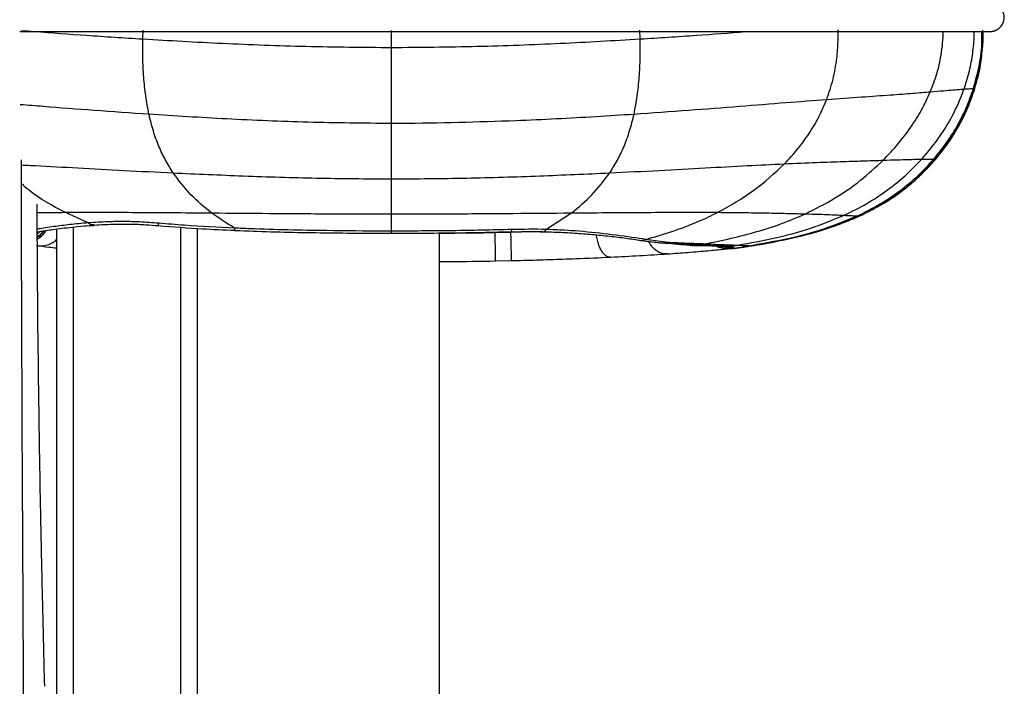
# Paper-space layout '_Back' of a CAD drawing. Header units: millimetres. Extents: x -908 to 908, y 0 to 686.
# Tile 10 of 11: x 733 to 908, y 345 to 463. Entities that reach past the tile are written whole.
import ezdxf

# ---------------------------------------------------------------- set-up
doc = ezdxf.new("R2010")
doc.units = ezdxf.units.MM

psp = doc.layouts.new('_Back')

# ---------------------------------------------------------------- linework, layer by layer
at = {"color": 7, "linetype": 'Continuous', "lineweight": 25}
for p, q in [((755.29, 459.89), (755.36, 461.43)), ((799.46, 458.37), (799.46, 461.4)), ((843.63, 459.89), (843.55, 461.42)), ((904.46, 458.44), (904.47, 461.18)), ((903.85, 454.17), (904.43, 458.06)), ((903.05, 451.06), (903.92, 454.67)), ((903.53, 452.76), (903.96, 454.66)), ((903.69, 453.7), (903.91, 454.65)), ((903.95, 454.79), (904, 455.03)), ((904.09, 455.48), (904.13, 455.62)), ((903.77, 453.76), (903.83, 454.07)), ((903.05, 451.06), (903.46, 452.78)), ((902.33, 449.1), (903.05, 451.06)), ((902.81, 451.1), (903.05, 451.08)), ((903.05, 451.08), (903.05, 451.07)), ((903.05, 451.07), (903.05, 451.06)), ((903.05, 451.06), (903.05, 451.06)), ((903.05, 451.06), (903.05, 451.06)), ((903.05, 451.06), (903.05, 451.06)), ((903.05, 451.06), (903.05, 451.06)), ((903.05, 451.06), (903.05, 451.06)), ((903.05, 451.06), (903.05, 451.06)), ((903.05, 451.06), (903.05, 451.06)), ((903.05, 451.06), (903.05, 451.06)), ((903.05, 451.06), (903.05, 451.06)), ((903.05, 451.06), (903.05, 451.06)), ((903.05, 451.06), (903.05, 451.06)), ((903.05, 451.06), (903.05, 451.06)), ((903.05, 451.06), (903.05, 451.06)), ((898.88, 442.31), (899.05, 442.58)), ((896.06, 438.51), (896.06, 438.5)), ((896.06, 438.5), (896.06, 438.49)), ((896.06, 438.49), (896.06, 438.49)), ((896.06, 438.49), (896.06, 438.49)), ((896.06, 438.49), (896.06, 438.49)), ((896.06, 438.49), (896.06, 438.49)), ((896.06, 438.49), (896.06, 438.49)), ((896.06, 438.49), (896.06, 438.49)), ((896.06, 438.49), (896.06, 438.49)), ((896.06, 438.49), (896.06, 438.49)), ((896.06, 438.49), (896.06, 438.49)), ((896.06, 438.49), (896.06, 438.49)), ((896.06, 438.49), (896.06, 438.49)), ((896.06, 438.49), (896.06, 438.49)), ((799.46, 431.97), (799.46, 435.04)), ((799.46, 428.82), (799.46, 431.97)), ((887.05, 430.87), (887.45, 431.09)), ((887.8, 431.38), (888.4, 431.78)), ((745.58, 427.22), (741.48, 429.1)), ((799.46, 425.77), (799.46, 428.82)), ((826.89, 426.06), (831.42, 429)), ((881.21, 427.86), (882.51, 428.43)), ((881.21, 427.85), (882.51, 428.42)), ((881.22, 427.86), (882.51, 428.42)), ((882.42, 428.39), (885.16, 429.75)), ((882.49, 428.42), (882.6, 428.46)), ((882.49, 428.42), (882.6, 428.46)), ((882.51, 428.42), (883.55, 428.95)), ((882.51, 428.42), (883.32, 428.84)), ((882.51, 428.43), (883.11, 428.73)), ((882.51, 428.43), (882.51, 428.43)), ((882.51, 428.43), (882.51, 428.43)), ((882.51, 428.43), (882.51, 428.42)), ((882.51, 428.42), (882.51, 428.42)), ((882.51, 428.42), (882.51, 428.42)), ((882.51, 428.42), (882.51, 428.42)), ((877.97, 426.65), (878.72, 426.89)), ((740, 426.15), (740, 3)), ((743, 0), (743, 426.5)), ((762, 426.47), (762, 0)), ((765, 3), (765, 426.25)), ((808, 5), (808, 425.45)), ((820.67, 425.52), (817.86, 425.46)), ((820.67, 425.52), (820.67, 425.71)), ((873.41, 425.23), (874.13, 425.45)), ((844.6, 424.29), (844.6, 424.29)), ((848.15, 423.81), (844.6, 424.29)), ((853, 423.22), (853.85, 423.29)), ((853.85, 423.29), (855.13, 423.52)), ((859.75, 423.08), (860.94, 423.27)), ((860.17, 422.69), (863.37, 423.16)), ((860.17, 422.69), (863.36, 423.16)), ((860.17, 422.69), (863.36, 423.16)), ((860.17, 422.69), (863.36, 423.16)), ((860.17, 422.69), (863.36, 423.16)), ((860.17, 422.69), (863.36, 423.15)), ((860.17, 422.69), (863.36, 423.15)), ((860.17, 422.69), (863.36, 423.15)), ((860.17, 422.69), (863.36, 423.15)), ((860.18, 422.75), (863.07, 423.18)), ((862.32, 423), (863.36, 423.15)), ((863.37, 423.16), (863.36, 423.16)), ((863.36, 423.16), (863.36, 423.16)), ((863.36, 423.16), (863.36, 423.16)), ((863.36, 423.16), (863.36, 423.16)), ((863.36, 423.16), (863.36, 423.15)), ((863.36, 423.15), (863.36, 423.15)), ((863.36, 423.15), (863.36, 423.15)), ((863.36, 423.15), (863.36, 423.15)), ((857.53, 423.13), (858.18, 422.86)), ((858.36, 423.09), (858.59, 423.04)), ((860.17, 422.69), (862.1, 422.96)), ((817.96, 420.47), (820.8, 420.54)), ((820.8, 420.53), (820.8, 420.54))]:
    psp.add_line(p, q, dxfattribs=at)
at = {"color": 7, "linetype": 'Continuous', "lineweight": 25, "flags": 128}
for points in [[(882.51, 428.43), (882.51, 428.43), (882.51, 428.43), (882.51, 428.43)], [(882.51, 428.43), (882.51, 428.43), (882.51, 428.43), (882.51, 428.43)], [(882.51, 428.42), (882.51, 428.42), (882.51, 428.42), (882.51, 428.42)], [(758.08, 426.75), (758.09, 426.82), (758.12, 427.17)], [(826.35, 425.71), (822.47, 425.58), (820.67, 425.52), (820.67, 425.52), (820.67, 425.52)], [(820.81, 425.67), (820.81, 425.72), (820.8, 426.05)], [(860.17, 422.69), (860.17, 422.69), (860.17, 422.69)]]:
    psp.add_lwpolyline(points, dxfattribs=at)
at = {"color": 7, "linetype": 'Continuous', "lineweight": 25}
for centre, radius, start, end in [((882.47, 428.44), 0.0386, 339.8332, 349.7406), ((882.51, 428.43), 0.00402, 334.2437, 359.4126), ((860.17, 422.69), 0.00679, 164.8388, 177.5536), ((860.17, 422.69), 0.00702, 167.889, 177.4283), ((860.16, 422.69), 0.00226, 350.4355, 16.3058), ((860.17, 422.69), 0.00318, 166.2006, 185.9221), ((860.16, 422.69), 0.00182, 348.3236, 20.0469), ((860.17, 422.69), 0.00318, 166.2115, 185.9153), ((860.16, 422.69), 0.00183, 348.366, 19.9955), ((860.17, 422.69), 0.00325, 166.3613, 185.6738)]:
    psp.add_arc(centre, radius, start, end, dxfattribs=at)
for points, knots in [([(733.44, 461.18), (733.5, 461.18), (735.69, 461.18), (741.94, 461.18), (752.14, 461.18), (764.18, 461.18), (776.19, 461.18), (788.19, 461.18), (802.86, 461.18), (820.22, 461.18), (836.9, 461.18), (850.25, 461.18), (859.12, 461.18), (866.74, 461.18), (873.1, 461.18), (878.68, 461.18), (883.45, 461.18), (887.49, 461.18), (891.19, 461.18), (894.49, 461.18), (897.33, 461.18), (899.61, 461.18), (901.32, 461.18), (902.7, 461.18), (903.68, 461.18), (904.44, 461.18), (905.02, 461.18), (905.44, 461.18), (905.68, 461.18), (905.88, 461.19), (906.12, 461.21), (906.38, 461.27), (906.53, 461.32), (906.65, 461.36), (906.76, 461.41), (906.86, 461.45), (906.93, 461.49), (907.01, 461.54), (907.13, 461.61), (907.4, 461.81), (907.8, 462.21), (908.21, 462.97), (908.34, 464.09), (908, 464.75), (907.82, 465.11)], [0, 0, 0, 0, 0.000835, 0.029573, 0.081485, 0.133197, 0.184664, 0.236085, 0.287466, 0.373131, 0.458978, 0.502168, 0.545437, 0.574161, 0.602819, 0.631586, 0.653415, 0.675408, 0.697471, 0.719504, 0.74144, 0.763316, 0.78542, 0.807856, 0.838343, 0.870932, 0.908105, 0.923342, 0.939357, 0.954118, 0.964148, 0.967393, 0.968595, 0.969546, 0.9703, 0.970637, 0.97097, 0.971334, 0.971772, 0.972942, 0.976675, 0.982453, 0.990307, 1, 1, 1, 1]), ([(733.74, 461.39), (734.51, 461.33), (738.3, 461.04), (745.51, 460.51), (751.97, 460.1), (755.29, 459.89)], [0, 0, 0, 0, 0.11056, 0.541575, 1, 1, 1, 1]), ([(756.39, 446.56), (756.18, 447.62), (755.78, 449.73), (755.44, 453.1), (755.26, 456.5), (755.28, 458.76), (755.29, 459.89)], [0, 0, 0, 0, 0.254758, 0.504892, 0.75259, 1, 1, 1, 1]), ([(755.29, 459.89), (760.01, 459.62), (769.64, 459.06), (784.39, 458.5), (794.41, 458.42), (799.46, 458.37)], [0, 0, 0, 0, 0.321779, 0.657518, 1, 1, 1, 1]), ([(799.46, 458.37), (804.52, 458.42), (814.53, 458.5), (829.28, 459.06), (838.92, 459.62), (843.63, 459.89)], [0, 0, 0, 0, 0.342483, 0.678222, 1, 1, 1, 1]), ([(842.54, 446.56), (842.74, 447.62), (843.14, 449.73), (843.49, 453.1), (843.67, 456.5), (843.64, 458.76), (843.63, 459.89)], [0, 0, 0, 0, 0.2547563, 0.50489, 0.7525885, 1, 1, 1, 1]), ([(843.63, 459.89), (846.97, 460.1), (853.25, 460.5), (859.43, 460.96), (862.33, 461.18)], [0, 0, 0, 0, 0.530183, 1, 1, 1, 1]), ([(876.75, 449.15), (877.16, 450.33), (877.76, 452.08), (878.28, 454.57), (878.61, 456.79), (878.8, 459.13), (878.77, 460.81), (878.76, 461.51)], [0, 0, 0, 0, 0.305678, 0.452298, 0.604058, 0.837353, 1, 1, 1, 1]), ([(895.15, 450.5), (895.57, 451.57), (896.38, 453.68), (897.03, 456.62), (897.37, 459.12), (897.42, 460.51), (897.44, 461.18)], [0, 0, 0, 0, 0.315117, 0.620107, 0.819283, 1, 1, 1, 1]), ([(901.15, 451), (901.49, 452.06), (902.16, 454.15), (902.71, 457.35), (902.95, 459.7), (902.92, 460.96), (902.91, 461.18)], [0, 0, 0, 0, 0.3216186, 0.6335664, 0.9382586, 1, 1, 1, 1]), ([(902.81, 451.1), (903.2, 452.5), (903.95, 455.27), (904.37, 458.68), (904.32, 460.63), (904.3, 461.18)], [0, 0, 0, 0, 0.427768, 0.840824, 1, 1, 1, 1]), ([(904.41, 458.46), (904.46, 458.82), (904.58, 459.72), (904.53, 460.64), (904.51, 461.18)], [0, 0, 0, 0, 0.401393, 1, 1, 1, 1]), ([(904.46, 458.94), (904.49, 459.13), (904.59, 459.96), (904.54, 460.8), (904.5, 461.43)], [0, 0, 0, 0, 0.241097, 1, 1, 1, 1]), ([(904.46, 458.93), (904.49, 459.13), (904.55, 459.59), (904.53, 460.06), (904.52, 460.32)], [0, 0, 0, 0, 0.443198, 1, 1, 1, 1]), ([(799.46, 444.93), (799.46, 446), (799.46, 448.11), (799.46, 451.5), (799.46, 454.93), (799.46, 457.22), (799.46, 458.37)], [0, 0, 0, 0, 0.251282, 0.500374, 0.749349, 1, 1, 1, 1]), ([(903.05, 451.08), (903.45, 452.49), (904.13, 454.91), (904.33, 457.41), (904.41, 458.46)], [0, 0, 0, 0, 0.582671, 1, 1, 1, 1]), ([(903.05, 451.07), (903.45, 452.48), (904.1, 454.77), (904.3, 457.15), (904.37, 458.07)], [0, 0, 0, 0, 0.6141241, 1, 1, 1, 1]), ([(876.75, 449.15), (878.86, 449.3), (882.92, 449.59), (888.05, 449.95), (892.19, 450.26), (894.17, 450.42), (895.15, 450.5)], [0, 0, 0, 0, 0.271237, 0.523633, 0.764547, 1, 1, 1, 1]), ([(886.78, 438.35), (887.67, 439.29), (889.42, 441.13), (891.69, 444.14), (893.65, 447.23), (894.66, 449.42), (895.15, 450.5)], [0, 0, 0, 0, 0.264873, 0.519559, 0.764361, 1, 1, 1, 1]), ([(893.63, 438.54), (894.47, 439.51), (896.12, 441.44), (898.17, 444.56), (899.89, 447.72), (900.74, 449.92), (901.15, 451)], [0, 0, 0, 0, 0.264814, 0.519503, 0.764451, 1, 1, 1, 1]), ([(895.15, 450.5), (895.97, 450.57), (897.63, 450.7), (899.22, 450.84), (900.39, 450.94), (900.9, 450.98), (901.15, 451)], [0, 0, 0, 0, 0.244071, 0.490829, 0.742464, 1, 1, 1, 1]), ([(895.76, 438.54), (896.57, 439.53), (898.15, 441.48), (900.08, 444.63), (901.67, 447.82), (902.44, 450.02), (902.81, 451.1)], [0, 0, 0, 0, 0.264403, 0.518911, 0.764016, 1, 1, 1, 1]), ([(896.06, 438.51), (896.86, 439.5), (898.43, 441.45), (900.35, 444.61), (901.92, 447.8), (902.68, 450), (903.05, 451.08)], [0, 0, 0, 0, 0.264207, 0.518655, 0.763832, 1, 1, 1, 1]), ([(896.06, 438.5), (896.86, 439.49), (898.43, 441.44), (900.35, 444.6), (901.92, 447.79), (902.68, 449.99), (903.05, 451.07)], [0, 0, 0, 0, 0.264121, 0.518545, 0.763754, 1, 1, 1, 1]), ([(896.06, 438.49), (896.86, 439.49), (898.43, 441.44), (900.35, 444.59), (901.92, 447.79), (902.68, 449.99), (903.05, 451.06)], [0, 0, 0, 0, 0.264112, 0.518526, 0.763735, 1, 1, 1, 1]), ([(896.06, 438.49), (896.86, 439.48), (898.43, 441.43), (900.35, 444.59), (901.92, 447.78), (902.68, 449.98), (903.05, 451.06)], [0, 0, 0, 0, 0.264112, 0.518526, 0.763736, 1, 1, 1, 1]), ([(896.06, 438.49), (896.86, 439.48), (898.43, 441.43), (900.35, 444.59), (901.92, 447.78), (902.68, 449.98), (903.05, 451.06)], [0, 0, 0, 0, 0.264112, 0.518526, 0.763736, 1, 1, 1, 1]), ([(898.93, 442.39), (899.41, 443.14), (900.52, 444.88), (901.91, 447.78), (902.67, 449.98), (903.05, 451.06)], [0, 0, 0, 0, 0.275937, 0.644695, 1, 1, 1, 1]), ([(901.15, 451), (901.57, 451.03), (902.41, 451.08), (902.68, 451.09), (902.81, 451.1)], [0, 0, 0, 0, 0.4905326, 1, 1, 1, 1]), ([(733.55, 448.27), (734.91, 448.16), (739.2, 447.82), (746.85, 447.22), (753.14, 446.78), (756.39, 446.56)], [0, 0, 0, 0, 0.183186, 0.578929, 1, 1, 1, 1]), ([(842.54, 446.55), (845.78, 446.78), (852.09, 447.22), (861.09, 447.92), (869.35, 448.59), (874.35, 448.97), (876.75, 449.15)], [0, 0, 0, 0, 0.276452, 0.536276, 0.777612, 1, 1, 1, 1]), ([(869.25, 437.71), (870.04, 438.56), (871.6, 440.24), (873.63, 443.03), (875.4, 445.95), (876.3, 448.09), (876.75, 449.15)], [0, 0, 0, 0, 0.2619704, 0.5154903, 0.7610369, 1, 1, 1, 1]), ([(896.06, 438.49), (896.86, 439.48), (898.44, 441.43), (900.34, 444.6), (901.64, 447.15), (902.18, 448.68), (902.33, 449.1)], [0, 0, 0, 0, 0.3087883, 0.6062374, 0.8929236, 1, 1, 1, 1]), ([(896.06, 438.49), (896.86, 439.48), (898.43, 441.43), (900.34, 444.59), (901.64, 447.14), (902.18, 448.68), (902.33, 449.09)], [0, 0, 0, 0, 0.308787, 0.606235, 0.892919, 1, 1, 1, 1]), ([(896.06, 438.49), (896.86, 439.48), (898.43, 441.43), (900.34, 444.59), (901.64, 447.14), (902.18, 448.68), (902.33, 449.09)], [0, 0, 0, 0, 0.3087783, 0.6062179, 0.8928949, 1, 1, 1, 1]), ([(756.39, 446.56), (760.98, 446.27), (770.38, 445.68), (784.76, 445.07), (794.53, 444.98), (799.46, 444.93)], [0, 0, 0, 0, 0.321656, 0.657336, 1, 1, 1, 1]), ([(760.7, 436.1), (760.24, 436.83), (759.32, 438.29), (758.14, 440.77), (757.13, 443.49), (756.63, 445.53), (756.39, 446.55)], [0, 0, 0, 0, 0.25206, 0.501985, 0.750701, 1, 1, 1, 1]), ([(821.56, 445.41), (823.95, 445.51), (828.68, 445.72), (835.68, 446.11), (840.27, 446.41), (842.54, 446.55)], [0, 0, 0, 0, 0.341096, 0.674995, 1, 1, 1, 1]), ([(838.22, 436.1), (838.68, 436.83), (839.61, 438.29), (840.78, 440.77), (841.8, 443.49), (842.29, 445.53), (842.54, 446.55)], [0, 0, 0, 0, 0.252061, 0.501989, 0.750703, 1, 1, 1, 1]), ([(799.46, 444.93), (800.02, 444.94), (807.39, 444.94), (814.75, 445.18), (821.56, 445.41)], [0, 0, 0, 0, 0.075763, 1, 1, 1, 1]), ([(799.46, 435.04), (799.46, 435.7), (799.46, 437.03), (799.46, 438.95), (799.46, 440.62), (799.46, 441.97), (799.46, 443.4), (799.46, 444.42), (799.46, 444.93)], [0, 0, 0, 0, 0.243936, 0.490985, 0.616064, 0.742431, 0.870339, 1, 1, 1, 1]), ([(896.06, 438.49), (896.86, 439.48), (898.45, 441.44), (899.71, 443.59), (900.32, 444.65)], [0, 0, 0, 0, 0.507318, 1, 1, 1, 1]), ([(896.06, 438.49), (896.88, 439.47), (897.92, 440.71), (898.75, 442.1), (898.93, 442.39)], [0, 0, 0, 0, 0.788299, 1, 1, 1, 1]), ([(733.95, 275.06), (733.97, 275.55), (734.03, 276.93), (734.11, 280.11), (734.19, 284.61), (734.24, 290.04), (734.26, 295.74), (734.26, 301.52), (734.25, 307.15), (734.24, 312.39), (734.22, 317.07), (734.21, 321.03), (734.2, 324.3), (734.2, 326.93), (734.19, 329.18), (734.18, 331.14), (734.18, 333.05), (734.17, 335.36), (734.16, 338.35), (734.14, 342.24), (734.12, 346.9), (734.09, 352.35), (734.06, 358.61), (734.02, 365.71), (733.98, 373.64), (733.94, 380.39), (733.91, 386.11), (733.89, 391.39), (733.86, 398.05), (733.83, 405.69), (733.8, 413.52), (733.77, 424.43), (733.77, 432.76), (733.77, 438.41)], [0, 0, 0, 0, 0.018108, 0.050397, 0.091184, 0.130777, 0.169794, 0.208019, 0.244364, 0.277642, 0.306786, 0.331173, 0.350374, 0.366374, 0.379251, 0.391044, 0.401734, 0.413464, 0.431912, 0.454627, 0.481684, 0.513163, 0.549135, 0.589656, 0.634754, 0.684422, 0.704124, 0.73175, 0.773615, 0.816583, 0.86051, 0.905228, 1, 1, 1, 1]), ([(733.77, 437.51), (734.61, 437.47), (737.84, 437.31), (743.93, 436.98), (752.08, 436.53), (757.77, 436.25), (760.7, 436.1)], [0, 0, 0, 0, 0.09806, 0.37808, 0.679515, 1, 1, 1, 1]), ([(838.22, 436.1), (841.15, 436.25), (846.84, 436.53), (855, 436.98), (862.49, 437.39), (867.06, 437.61), (869.25, 437.71)], [0, 0, 0, 0, 0.276411, 0.536389, 0.777898, 1, 1, 1, 1]), ([(857.44, 429.1), (859.62, 430.32), (863.89, 432.7), (867.49, 436.07), (869.25, 437.71)], [0, 0, 0, 0, 0.511968, 1, 1, 1, 1]), ([(869.25, 437.71), (871.19, 437.8), (874.92, 437.96), (879.73, 438.13), (883.75, 438.26), (885.78, 438.32), (886.78, 438.35)], [0, 0, 0, 0, 0.271227, 0.523335, 0.764013, 1, 1, 1, 1]), ([(872.96, 428.83), (874.71, 429.71), (878.13, 431.43), (882.76, 434.64), (885.46, 437.14), (886.78, 438.35)], [0, 0, 0, 0, 0.349219, 0.6824659, 1, 1, 1, 1]), ([(879.86, 428.58), (881.22, 429.25), (883.89, 430.56), (887.53, 432.98), (890.8, 435.6), (892.7, 437.57), (893.63, 438.54)], [0, 0, 0, 0, 0.266393, 0.521164, 0.76542, 1, 1, 1, 1]), ([(882.19, 428.47), (883.55, 429.14), (886.21, 430.46), (889.82, 432.91), (893.03, 435.56), (894.87, 437.56), (895.76, 438.54)], [0, 0, 0, 0, 0.267469, 0.522347, 0.766132, 1, 1, 1, 1]), ([(882.51, 428.44), (883.87, 429.11), (886.53, 430.42), (890.13, 432.87), (893.34, 435.53), (895.17, 437.53), (896.06, 438.51)], [0, 0, 0, 0, 0.267607, 0.522473, 0.766183, 1, 1, 1, 1]), ([(882.51, 428.43), (883.87, 429.1), (886.53, 430.42), (890.13, 432.86), (893.34, 435.52), (895.16, 437.52), (896.06, 438.5)], [0, 0, 0, 0, 0.267592, 0.522459, 0.766179, 1, 1, 1, 1]), ([(882.51, 428.43), (883.87, 429.1), (886.53, 430.41), (890.13, 432.86), (893.34, 435.51), (895.16, 437.51), (896.06, 438.49)], [0, 0, 0, 0, 0.267585, 0.522458, 0.766185, 1, 1, 1, 1]), ([(882.76, 428.56), (884.04, 429.19), (886.61, 430.46), (890.13, 432.86), (893.34, 435.51), (895.16, 437.51), (896.06, 438.49)], [0, 0, 0, 0, 0.254998, 0.51425, 0.762167, 1, 1, 1, 1]), ([(882.84, 428.6), (884.09, 429.21), (886.63, 430.47), (890.13, 432.86), (893.34, 435.51), (895.16, 437.51), (896.06, 438.49)], [0, 0, 0, 0, 0.251186, 0.511765, 0.760949, 1, 1, 1, 1]), ([(885.13, 429.8), (885.6, 430.04), (887.37, 430.93), (890.12, 432.87), (893.34, 435.51), (895.16, 437.51), (896.06, 438.49)], [0, 0, 0, 0, 0.11334, 0.421888, 0.716944, 1, 1, 1, 1]), ([(885.6, 430.04), (885.91, 430.2), (887.52, 431.02), (890.12, 432.87), (893.34, 435.51), (895.16, 437.51), (896.06, 438.49)], [0, 0, 0, 0, 0.078583, 0.399225, 0.705847, 1, 1, 1, 1]), ([(885.6, 430.04), (885.91, 430.2), (887.52, 431.02), (890.12, 432.87), (893.34, 435.5), (895.16, 437.51), (896.06, 438.49)], [0, 0, 0, 0, 0.078659, 0.399274, 0.705872, 1, 1, 1, 1]), ([(886.78, 438.35), (887.65, 438.38), (889.4, 438.44), (891.24, 438.49), (892.66, 438.52), (893.31, 438.53), (893.63, 438.54)], [0, 0, 0, 0, 0.2397422, 0.4845372, 0.7373383, 1, 1, 1, 1]), ([(891.84, 434.3), (891.83, 434.29), (891.79, 434.26), (892.03, 434.47), (892.64, 434.99), (893.58, 435.85), (894.76, 437.02), (895.6, 437.98), (896.06, 438.49)], [0, 0, 0, 0, 0.054464, 0.226999, 0.395482, 0.574003, 0.773347, 1, 1, 1, 1]), ([(892.95, 435.31), (893.4, 435.72), (894.5, 436.72), (895.48, 437.83), (896.06, 438.49)], [0, 0, 0, 0, 0.414411, 1, 1, 1, 1]), ([(893.63, 438.54), (894, 438.54), (894.76, 438.55), (895.41, 438.55), (895.64, 438.54), (895.76, 438.54)], [0, 0, 0, 0, 0.3201501, 0.6550851, 1, 1, 1, 1]), ([(895.76, 438.54), (895.87, 438.53), (896.08, 438.53), (896.07, 438.52), (896.06, 438.51)], [0, 0, 0, 0, 0.503924, 1, 1, 1, 1]), ([(760.7, 436.1), (764.84, 435.92), (773.31, 435.54), (786.25, 435.13), (795.03, 435.07), (799.46, 435.04)], [0, 0, 0, 0, 0.321682, 0.6572833, 1, 1, 1, 1]), ([(767.51, 429), (766.25, 430.01), (763.73, 432.04), (761.71, 434.75), (760.7, 436.1)], [0, 0, 0, 0, 0.4999478, 1, 1, 1, 1]), ([(799.46, 435.04), (803.9, 435.07), (812.68, 435.13), (825.62, 435.54), (834.08, 435.92), (838.22, 436.1)], [0, 0, 0, 0, 0.34272, 0.678317, 1, 1, 1, 1]), ([(831.42, 429), (832.67, 430.01), (835.19, 432.04), (837.21, 434.75), (838.22, 436.1)], [0, 0, 0, 0, 0.4999533, 1, 1, 1, 1]), ([(741.48, 429.1), (739.27, 430.27), (736.53, 431.71), (734.21, 433.77), (733.77, 434.17)], [0, 0, 0, 0, 0.810548, 1, 1, 1, 1]), ([(887.36, 431.08), (888.32, 431.7), (890.05, 432.82), (891.88, 434.29), (892.75, 435.11), (892.95, 435.31)], [0, 0, 0, 0, 0.488734, 0.881276, 1, 1, 1, 1]), ([(887.22, 430.96), (887.39, 431.06), (888.39, 431.65), (889.37, 432.3), (890.11, 432.92), (890.12, 432.93)], [0, 0, 0, 0, 0.169317, 0.992637, 1, 1, 1, 1]), ([(737.88, 344.94), (737.82, 347.42), (737.71, 352.11), (737.55, 358.75), (737.41, 364.58), (737.3, 369.62), (737.21, 373.87), (737.06, 381.83), (736.79, 398.26), (736.6, 415.9), (736.55, 428.15), (736.54, 430.52)], [0, 0, 0, 0, 0.086944, 0.164499, 0.232679, 0.291499, 0.340975, 0.381714, 0.570488, 0.917058, 1, 1, 1, 1]), ([(736.54, 429.05), (736.56, 429.05), (738.07, 429.07), (739.78, 429.08), (741.48, 429.1)], [0, 0, 0, 0, 0.009654, 1, 1, 1, 1]), ([(741.48, 429.1), (743.34, 429.1), (747.22, 429.12), (753.52, 429.1), (760.33, 429.06), (765.07, 429.02), (767.51, 429)], [0, 0, 0, 0, 0.223628, 0.465833, 0.72532, 1, 1, 1, 1]), ([(767.51, 429), (770.94, 428.97), (777.93, 428.91), (788.59, 428.84), (795.82, 428.83), (799.46, 428.82)], [0, 0, 0, 0, 0.322605, 0.658075, 1, 1, 1, 1]), ([(771.63, 426.29), (771.58, 426.32), (770.16, 427.14), (768.81, 428.09), (767.51, 429)], [0, 0, 0, 0, 0.03622, 1, 1, 1, 1]), ([(799.46, 428.82), (803.11, 428.83), (810.33, 428.84), (821, 428.91), (827.99, 428.97), (831.42, 429)], [0, 0, 0, 0, 0.341926, 0.677397, 1, 1, 1, 1]), ([(831.42, 429), (833.85, 429.02), (838.59, 429.06), (845.4, 429.1), (851.7, 429.12), (855.58, 429.1), (857.44, 429.1)], [0, 0, 0, 0, 0.274679, 0.534165, 0.77637, 1, 1, 1, 1]), ([(844.6, 424.29), (845.6, 424.57), (847.61, 425.14), (850.77, 426.2), (854.09, 427.47), (856.32, 428.55), (857.44, 429.1)], [0, 0, 0, 0, 0.223165, 0.452831, 0.725383, 1, 1, 1, 1]), ([(855.13, 423.52), (856.68, 423.82), (859.79, 424.44), (864.33, 425.63), (868.75, 427.03), (871.56, 428.23), (872.96, 428.83)], [0, 0, 0, 0, 0.252585, 0.504528, 0.754078, 1, 1, 1, 1]), ([(857.44, 429.1), (859.1, 429.08), (862.3, 429.06), (866.53, 428.99), (870.14, 428.91), (872.02, 428.86), (872.96, 428.83)], [0, 0, 0, 0, 0.270918, 0.52302, 0.763648, 1, 1, 1, 1]), ([(860.94, 423.27), (863.17, 423.67), (867.56, 424.47), (873.93, 426.15), (877.91, 427.78), (879.86, 428.58)], [0, 0, 0, 0, 0.344594, 0.678349, 1, 1, 1, 1]), ([(863.07, 423.18), (865.33, 423.58), (869.77, 424.36), (876.21, 426.02), (880.22, 427.66), (882.19, 428.46)], [0, 0, 0, 0, 0.346731, 0.680364, 1, 1, 1, 1]), ([(863.36, 423.16), (865.63, 423.56), (870.08, 424.34), (876.53, 425.99), (880.55, 427.63), (882.51, 428.43)], [0, 0, 0, 0, 0.347087, 0.680703, 1, 1, 1, 1]), ([(863.36, 423.16), (865.63, 423.55), (870.08, 424.33), (876.53, 425.99), (880.54, 427.63), (882.51, 428.43)], [0, 0, 0, 0, 0.347086, 0.680716, 1, 1, 1, 1]), ([(863.36, 423.15), (865.63, 423.55), (870.08, 424.33), (876.53, 425.99), (880.54, 427.62), (882.51, 428.42)], [0, 0, 0, 0, 0.347086, 0.680716, 1, 1, 1, 1]), ([(863.36, 423.15), (865.63, 423.55), (870.08, 424.33), (876.53, 425.98), (880.54, 427.62), (882.51, 428.42)], [0, 0, 0, 0, 0.347086, 0.680716, 1, 1, 1, 1]), ([(863.37, 423.16), (865.63, 423.56), (870.08, 424.34), (876.53, 426), (880.55, 427.63), (882.51, 428.44)], [0, 0, 0, 0, 0.3470563, 0.6806942, 1, 1, 1, 1]), ([(872.96, 428.83), (873.79, 428.81), (875.47, 428.76), (877.32, 428.69), (878.82, 428.63), (879.51, 428.6), (879.86, 428.58)], [0, 0, 0, 0, 0.233875, 0.475659, 0.729876, 1, 1, 1, 1]), ([(878.54, 426.82), (879.23, 427.08), (880.55, 427.56), (881.81, 428.12), (882.41, 428.39)], [0, 0, 0, 0, 0.52844, 1, 1, 1, 1]), ([(879.86, 428.58), (880.27, 428.56), (881.11, 428.52), (881.8, 428.49), (882.06, 428.47), (882.19, 428.47)], [0, 0, 0, 0, 0.313323, 0.6486, 1, 1, 1, 1]), ([(882.19, 428.46), (882.28, 428.46), (882.45, 428.45), (882.51, 428.44), (882.51, 428.44), (882.51, 428.44)], [0, 0, 0, 0, 0.3452337, 0.6726044, 1, 1, 1, 1]), ([(745.58, 427.22), (745.58, 427.22), (744.46, 427.13), (742.3, 426.92), (739.37, 426.54), (737.4, 426.26), (736.64, 426.12), (736.56, 426.1)], [0, 0, 0, 0, 0.000005, 0.305144, 0.610368, 0.957987, 1, 1, 1, 1]), ([(736.68, 425.61), (736.84, 425.65), (737.21, 425.73), (738.11, 425.89), (739.34, 426.06), (740.9, 426.27), (742.75, 426.48), (744.66, 426.67), (746.04, 426.75), (746.63, 426.78)], [0, 0, 0, 0, 0.105496, 0.235849, 0.380055, 0.534625, 0.69688, 0.870678, 1, 1, 1, 1]), ([(758.12, 427.17), (757.01, 427.25), (754.94, 427.41), (751.94, 427.48), (748.81, 427.43), (746.76, 427.3), (745.58, 427.22)], [0, 0, 0, 0, 0.254328, 0.473381, 0.695877, 1, 1, 1, 1]), ([(746.65, 426.86), (746.49, 426.85), (746.13, 426.83), (745.78, 427.08), (745.58, 427.22)], [0, 0, 0, 0, 0.438461, 1, 1, 1, 1]), ([(746.65, 426.83), (747.26, 426.87), (748.59, 426.96), (750.82, 427.02), (753.27, 427.02), (755.71, 426.93), (757.33, 426.8), (758.08, 426.74)], [0, 0, 0, 0, 0.177165, 0.383974, 0.596903, 0.81082, 1, 1, 1, 1]), ([(758.08, 426.75), (760.7, 426.54), (765.2, 426.18), (769.72, 425.99), (771.61, 425.91)], [0, 0, 0, 0, 0.580575, 1, 1, 1, 1]), ([(771.63, 426.29), (771.63, 426.29), (768.65, 426.42), (764.14, 426.67), (759.65, 427.04), (758.12, 427.17)], [0, 0, 0, 0, 0.000004, 0.660393, 1, 1, 1, 1]), ([(863.36, 423.16), (865.63, 423.55), (870.08, 424.34), (876.07, 425.85), (879.66, 427.3), (881.18, 427.92)], [0, 0, 0, 0, 0.373725, 0.732943, 1, 1, 1, 1]), ([(863.36, 423.15), (865.63, 423.55), (870.08, 424.34), (876.07, 425.85), (879.66, 427.3), (881.18, 427.92)], [0, 0, 0, 0, 0.373712, 0.732918, 1, 1, 1, 1]), ([(863.36, 423.16), (865.63, 423.56), (870.08, 424.35), (875.22, 425.6), (877.98, 426.69), (878.68, 426.96)], [0, 0, 0, 0, 0.437091, 0.857214, 1, 1, 1, 1]), ([(863.36, 423.15), (864.74, 423.38), (867.45, 423.83), (871.44, 424.71), (874.95, 425.61), (877.09, 426.34), (877.97, 426.65)], [0, 0, 0, 0, 0.277634, 0.549287, 0.8143, 1, 1, 1, 1]), ([(877.12, 426.36), (877.45, 426.45), (877.91, 426.58), (878.34, 426.76), (878.46, 426.81)], [0, 0, 0, 0, 0.726857, 1, 1, 1, 1]), ([(736.56, 424.34), (736.76, 424.46), (737.25, 424.78), (737.78, 425.31), (738.03, 425.75), (738.1, 425.88)], [0, 0, 0, 0, 0.309211, 0.803266, 1, 1, 1, 1]), ([(736.56, 424.69), (736.97, 424.97), (737.42, 425.28), (737.63, 425.76), (737.65, 425.8)], [0, 0, 0, 0, 0.913675, 1, 1, 1, 1]), ([(737.65, 425.8), (737.59, 425.7), (737.35, 425.29), (736.97, 424.89), (736.62, 424.66), (736.56, 424.63)], [0, 0, 0, 0, 0.206539, 0.884827, 1, 1, 1, 1]), ([(737.64, 425.8), (737.59, 425.71), (737.35, 425.3), (736.97, 424.9), (736.62, 424.67), (736.56, 424.64)], [0, 0, 0, 0, 0.200182, 0.884001, 1, 1, 1, 1]), ([(737.64, 425.8), (737.59, 425.71), (737.35, 425.3), (736.97, 424.9), (736.62, 424.67), (736.56, 424.63)], [0, 0, 0, 0, 0.201317, 0.884018, 1, 1, 1, 1]), ([(737.64, 425.8), (737.59, 425.71), (737.35, 425.3), (736.97, 424.9), (736.62, 424.67), (736.56, 424.63)], [0, 0, 0, 0, 0.2021724, 0.8841523, 1, 1, 1, 1]), ([(737.65, 425.8), (737.59, 425.71), (737.35, 425.3), (736.97, 424.9), (736.62, 424.67), (736.56, 424.63)], [0, 0, 0, 0, 0.202885, 0.884244, 1, 1, 1, 1]), ([(737.65, 425.8), (737.59, 425.71), (737.35, 425.3), (736.97, 424.9), (736.62, 424.66), (736.56, 424.63)], [0, 0, 0, 0, 0.203641, 0.884382, 1, 1, 1, 1]), ([(737.65, 425.8), (737.59, 425.71), (737.35, 425.3), (736.97, 424.89), (736.62, 424.66), (736.56, 424.63)], [0, 0, 0, 0, 0.204337, 0.884467, 1, 1, 1, 1]), ([(737.65, 425.8), (737.59, 425.71), (737.35, 425.3), (736.97, 424.89), (736.62, 424.66), (736.56, 424.63)], [0, 0, 0, 0, 0.205091, 0.884605, 1, 1, 1, 1]), ([(737.65, 425.8), (737.59, 425.7), (737.35, 425.3), (736.97, 424.89), (736.62, 424.66), (736.56, 424.63)], [0, 0, 0, 0, 0.205783, 0.884689, 1, 1, 1, 1]), ([(737.59, 425.79), (737.55, 425.72), (737.33, 425.34), (736.97, 424.97), (736.61, 424.74), (736.56, 424.71)], [0, 0, 0, 0, 0.152673, 0.882028, 1, 1, 1, 1]), ([(737.03, 425.68), (736.92, 425.55), (736.78, 425.38), (736.6, 425.27), (736.56, 425.25)], [0, 0, 0, 0, 0.80253, 1, 1, 1, 1]), ([(771.61, 425.93), (771.61, 425.93), (771.61, 425.92), (771.62, 426.15), (771.63, 426.29)], [0, 0, 0, 0, 0.385378, 1, 1, 1, 1]), ([(771.61, 425.9), (771.92, 425.88), (776.43, 425.68), (785.29, 425.47), (794.26, 425.4), (799.03, 425.4), (799.46, 425.4)], [0, 0, 0, 0, 0.033552, 0.486333, 0.953912, 1, 1, 1, 1]), ([(799.46, 425.77), (799.05, 425.77), (795.22, 425.77), (786.82, 425.83), (777.95, 426.03), (772.51, 426.25), (771.63, 426.29), (771.63, 426.29)], [0, 0, 0, 0, 0.044625, 0.412765, 0.905005, 0.999998, 1, 1, 1, 1]), ([(820.8, 426.05), (817.28, 425.97), (810.16, 425.79), (803.05, 425.78), (799.46, 425.77)], [0, 0, 0, 0, 0.495793, 1, 1, 1, 1]), ([(799.46, 425.43), (799.46, 425.43), (799.46, 425.41), (799.46, 425.63), (799.46, 425.77)], [0, 0, 0, 0, 0.370781, 1, 1, 1, 1]), ([(799.46, 425.4), (803.48, 425.41), (810.6, 425.41), (817.72, 425.61), (820.81, 425.69)], [0, 0, 0, 0, 0.5647927, 1, 1, 1, 1]), ([(817.86, 425.46), (815.14, 425.42), (811.85, 425.36), (808.57, 425.35), (808, 425.34)], [0, 0, 0, 0, 0.827654, 1, 1, 1, 1]), ([(820.8, 420.54), (820.8, 420.55), (820.8, 420.56), (820.79, 420.82), (820.78, 421.27), (820.76, 421.9), (820.74, 422.67), (820.72, 423.55), (820.7, 424.52), (820.68, 425.19), (820.67, 425.52)], [0, 0, 0, 0, 0.103234, 0.231344, 0.359453, 0.487562, 0.615672, 0.743781, 0.871891, 1, 1, 1, 1]), ([(826.89, 426.06), (826.89, 426.06), (824.88, 426.11), (822.84, 426.08), (820.8, 426.05)], [0, 0, 0, 0, 0.0000098, 1, 1, 1, 1]), ([(820.81, 425.64), (821.4, 425.65), (823.1, 425.68), (825.02, 425.69), (826.33, 425.64), (826.55, 425.64)], [0, 0, 0, 0, 0.306424, 0.882321, 1, 1, 1, 1]), ([(826.55, 425.7), (826.6, 425.7), (826.71, 425.68), (826.82, 425.92), (826.89, 426.06)], [0, 0, 0, 0, 0.415663, 1, 1, 1, 1]), ([(826.55, 425.64), (827.13, 425.63), (828.82, 425.6), (831.57, 425.46), (834.78, 425.22), (837.86, 424.92), (840.78, 424.57), (842.55, 424.3), (843.43, 424.17)], [0, 0, 0, 0, 0.093965, 0.274804, 0.457249, 0.640519, 0.8236, 1, 1, 1, 1]), ([(844.6, 424.29), (844.6, 424.29), (844.24, 424.35), (842.14, 424.65), (838.07, 425.23), (832.42, 425.81), (828.63, 426.01), (826.89, 426.06), (826.89, 426.06)], [0, 0, 0, 0, 0.000003, 0.0716017, 0.4106684, 0.7331082, 0.999997, 1, 1, 1, 1]), ([(838.37, 421.15), (838.21, 421.15), (837.9, 421.16), (837.44, 421.42), (837, 421.87), (836.61, 422.49), (836.28, 423.26), (836.01, 424.14), (835.91, 424.79), (835.86, 425.11)], [0, 0, 0, 0, 0.1434391, 0.2868782, 0.4303173, 0.5737564, 0.7171955, 0.8606346, 1, 1, 1, 1]), ([(871.5, 424.75), (871.77, 424.81), (872.35, 424.95), (873.02, 425.13), (873.34, 425.21), (873.44, 425.24)], [0, 0, 0, 0, 0.367753, 0.810239, 1, 1, 1, 1]), ([(871.5, 424.75), (871.77, 424.81), (872.35, 424.95), (873.02, 425.13), (873.34, 425.21), (873.44, 425.24)], [0, 0, 0, 0, 0.3677, 0.810183, 1, 1, 1, 1]), ([(736.45, 423.19), (736.78, 423.16), (737.42, 423.1), (738.4, 423.3), (739.28, 423.67), (739.77, 424.07), (740, 424.25)], [0, 0, 0, 0, 0.25947, 0.518939, 0.778409, 1, 1, 1, 1]), ([(736.45, 423.19), (736.45, 423.19), (737.1, 423.11), (738.13, 422.98), (739.53, 422.83), (740, 422.78)], [0, 0, 0, 0, 0.000009, 0.665344, 1, 1, 1, 1]), ([(843.42, 424.16), (843.56, 424.13), (843.95, 424.05), (844.35, 424.2), (844.6, 424.29)], [0, 0, 0, 0, 0.358833, 1, 1, 1, 1]), ([(843.51, 424.13), (843.66, 424.11), (844.82, 423.99), (845.96, 423.83), (846.93, 423.72), (847.02, 423.71)], [0, 0, 0, 0, 0.12662, 0.922489, 1, 1, 1, 1]), ([(848.46, 421.72), (848.21, 421.72), (847.72, 421.71), (846.99, 421.96), (846.31, 422.39), (845.7, 423.02), (845.31, 423.55), (845.17, 423.89), (845.15, 423.94)], [0, 0, 0, 0, 0.194545, 0.389091, 0.583636, 0.778182, 0.972727, 1, 1, 1, 1]), ([(847.02, 423.71), (847.13, 423.69), (847.51, 423.62), (847.89, 423.73), (848.15, 423.81)], [0, 0, 0, 0, 0.302348, 1, 1, 1, 1]), ([(847.52, 423.69), (848.27, 423.63), (849.81, 423.49), (851.56, 423.35), (852.46, 423.28), (852.77, 423.25)], [0, 0, 0, 0, 0.385594, 0.791326, 1, 1, 1, 1]), ([(848.17, 423.81), (848.17, 423.81), (848.16, 423.81), (848.16, 423.81), (848.15, 423.81)], [0, 0, 0, 0, 0.499935, 1, 1, 1, 1]), ([(848.17, 423.81), (848.77, 423.78), (849.92, 423.74), (851.77, 423.66), (853.54, 423.59), (854.64, 423.54), (855.13, 423.52)], [0, 0, 0, 0, 0.22137, 0.421992, 0.740983, 1, 1, 1, 1]), ([(853.85, 423.29), (853.76, 423.29), (852.88, 423.34), (851.1, 423.47), (849.13, 423.7), (848.17, 423.81)], [0, 0, 0, 0, 0.0549, 0.536306, 1, 1, 1, 1]), ([(852.77, 423.24), (852.82, 423.23), (852.9, 423.2), (852.98, 423.21), (853, 423.22)], [0, 0, 0, 0, 0.715187, 1, 1, 1, 1]), ([(853.18, 423.23), (853.52, 423.23), (854.48, 423.21), (855.76, 423.19), (856.95, 423.16), (857.78, 423.12), (858.21, 423.1), (858.4, 423.08), (858.36, 423.08), (858.36, 423.08)], [0, 0, 0, 0, 0.115133, 0.326523, 0.535676, 0.714722, 0.869625, 0.990813, 1, 1, 1, 1]), ([(859.75, 423.08), (859.75, 423.08), (859.68, 423.08), (859.36, 423.1), (858.59, 423.13), (857.11, 423.16), (855.46, 423.21), (854.22, 423.27), (853.85, 423.29), (853.85, 423.29)], [0, 0, 0, 0, 0.000004, 0.088843, 0.327921, 0.567013, 0.878418, 0.999996, 1, 1, 1, 1]), ([(855.13, 423.52), (855.79, 423.49), (857.16, 423.43), (858.71, 423.36), (860.02, 423.31), (860.62, 423.28), (860.94, 423.27)], [0, 0, 0, 0, 0.223066, 0.460355, 0.71765, 1, 1, 1, 1]), ([(859.07, 422.66), (858.95, 422.66), (858.47, 422.63), (857.73, 422.79), (857.18, 423.05), (856.94, 423.16)], [0, 0, 0, 0, 0.171411, 0.647711, 1, 1, 1, 1]), ([(860.17, 422.69), (859.81, 422.66), (859.1, 422.61), (858.15, 422.78), (857.6, 423.03), (857.38, 423.14)], [0, 0, 0, 0, 0.37167, 0.743339, 1, 1, 1, 1]), ([(860.17, 422.69), (859.81, 422.66), (859.1, 422.61), (858.15, 422.78), (857.61, 423.04), (857.38, 423.14)], [0, 0, 0, 0, 0.372062, 0.744124, 1, 1, 1, 1]), ([(860.17, 422.69), (859.81, 422.67), (859.1, 422.62), (858.15, 422.79), (857.61, 423.04), (857.39, 423.14)], [0, 0, 0, 0, 0.373215, 0.746431, 1, 1, 1, 1]), ([(860.17, 422.69), (859.81, 422.66), (859.1, 422.62), (858.15, 422.78), (857.61, 423.04), (857.39, 423.14)], [0, 0, 0, 0, 0.3728344, 0.7456687, 1, 1, 1, 1]), ([(860.17, 422.69), (859.81, 422.66), (859.1, 422.61), (858.15, 422.78), (857.61, 423.04), (857.39, 423.14)], [0, 0, 0, 0, 0.372442, 0.744883, 1, 1, 1, 1]), ([(860.17, 422.69), (859.81, 422.67), (859.1, 422.62), (858.15, 422.79), (857.61, 423.04), (857.4, 423.14)], [0, 0, 0, 0, 0.3736095, 0.7472191, 1, 1, 1, 1]), ([(860.94, 423.27), (861.31, 423.25), (862.09, 423.22), (862.71, 423.19), (862.95, 423.18), (863.07, 423.18)], [0, 0, 0, 0, 0.30455, 0.640367, 1, 1, 1, 1]), ([(863.07, 423.18), (863.17, 423.17), (863.39, 423.16), (863.37, 423.16), (863.37, 423.16)], [0, 0, 0, 0, 0.497258, 1, 1, 1, 1]), ([(864.95, 423.41), (865.37, 423.49), (866.15, 423.62), (866.86, 423.76), (867.23, 423.83), (867.16, 423.81), (867.15, 423.81)], [0, 0, 0, 0, 0.376603, 0.695676, 0.96092, 1, 1, 1, 1]), ([(864.95, 423.41), (865.37, 423.49), (866.15, 423.62), (866.86, 423.76), (867.23, 423.83), (867.16, 423.81), (867.15, 423.81)], [0, 0, 0, 0, 0.376683, 0.69578, 0.961011, 1, 1, 1, 1]), ([(865.98, 423.59), (865.98, 423.59), (865.98, 423.59), (866.42, 423.67), (866.94, 423.77), (867.34, 423.85), (867.42, 423.86)], [0, 0, 0, 0, 0.197353, 0.524617, 0.899354, 1, 1, 1, 1]), ([(865.98, 423.59), (865.98, 423.59), (865.98, 423.59), (866.42, 423.67), (866.94, 423.77), (867.34, 423.85), (867.42, 423.86)], [0, 0, 0, 0, 0.197544, 0.524799, 0.899598, 1, 1, 1, 1]), ([(866.43, 423.68), (866.51, 423.69), (866.82, 423.75), (867.05, 423.79), (866.98, 423.78), (866.97, 423.78)], [0, 0, 0, 0, 0.25738, 0.885876, 1, 1, 1, 1]), ([(838.37, 421.15), (840.12, 421.24), (843.78, 421.42), (846.86, 421.62), (848.46, 421.72)], [0, 0, 0, 0, 0.4789642, 1, 1, 1, 1]), ([(848.46, 421.72), (848.46, 421.72), (849.76, 421.81), (852.44, 422.01), (855.79, 422.29), (858.28, 422.54), (859.07, 422.61), (859.41, 422.65)], [0, 0, 0, 0, 0.000002, 0.229659, 0.507313, 0.784331, 1, 1, 1, 1]), ([(860.17, 422.69), (859.81, 422.67), (859.1, 422.62), (858.16, 422.79), (857.62, 423.04), (857.4, 423.14)], [0, 0, 0, 0, 0.374401, 0.748802, 1, 1, 1, 1]), ([(860.17, 422.69), (859.81, 422.67), (859.1, 422.62), (858.15, 422.79), (857.62, 423.04), (857.4, 423.14)], [0, 0, 0, 0, 0.373995, 0.747989, 1, 1, 1, 1]), ([(857.41, 423.14), (857.62, 423.04), (858.16, 422.79), (859.1, 422.62), (859.81, 422.67), (860.17, 422.69)], [0, 0, 0, 0, 0.250149, 0.625075, 1, 1, 1, 1]), ([(857.54, 423.13), (857.72, 423.05), (858.21, 422.83), (859.12, 422.68), (859.83, 422.72), (860.18, 422.75)], [0, 0, 0, 0, 0.210619, 0.60531, 1, 1, 1, 1]), ([(858.36, 423.07), (858.63, 423.01), (859.24, 422.87), (859.87, 422.94), (860.23, 422.97)], [0, 0, 0, 0, 0.430146, 1, 1, 1, 1]), ([(858.59, 423.04), (858.63, 423.04), (859.01, 422.97), (859.4, 423.03), (859.75, 423.08)], [0, 0, 0, 0, 0.085223, 1, 1, 1, 1]), ([(860.23, 422.97), (860.21, 422.99), (860.17, 423.04), (859.91, 423.07), (859.75, 423.08), (859.75, 423.08)], [0, 0, 0, 0, 0.5116552, 0.9999907, 1, 1, 1, 1]), ([(860.15, 422.68), (860.29, 422.7), (860.48, 422.73), (860.78, 422.77), (860.93, 422.79), (861.03, 422.8), (861.13, 422.82), (861.26, 422.84), (861.41, 422.86), (861.57, 422.88), (861.83, 422.92), (862.06, 422.95), (862.26, 422.98), (862.3, 422.99), (862.33, 422.99)], [0, 0, 0, 0, 0.090421, 0.121689, 0.134647, 0.146391, 0.15756, 0.168892, 0.194613, 0.227693, 0.270072, 0.434044, 0.676725, 1, 1, 1, 1]), ([(860.15, 422.68), (860.29, 422.7), (860.48, 422.73), (860.78, 422.77), (860.93, 422.79), (861.03, 422.8), (861.13, 422.82), (861.26, 422.84), (861.41, 422.86), (861.57, 422.88), (861.83, 422.92), (862.06, 422.95), (862.26, 422.98), (862.3, 422.99), (862.33, 422.99)], [0, 0, 0, 0, 0.090434, 0.121711, 0.134674, 0.146423, 0.157597, 0.168933, 0.194662, 0.227747, 0.270128, 0.434099, 0.676766, 1, 1, 1, 1]), ([(860.17, 422.69), (860.17, 422.69), (860.17, 422.69), (860.17, 422.71), (860.18, 422.73), (860.18, 422.75), (860.18, 422.75)], [0, 0, 0, 0, 0.399131, 0.699441, 0.999998, 1, 1, 1, 1]), ([(860.18, 422.75), (860.18, 422.75), (860.18, 422.76), (860.19, 422.8), (860.21, 422.87), (860.22, 422.94), (860.23, 422.97)], [0, 0, 0, 0, 0.000003, 0.385328, 0.771301, 1, 1, 1, 1]), ([(808, 420.35), (808.58, 420.35), (811.9, 420.36), (815.22, 420.42), (817.96, 420.47)], [0, 0, 0, 0, 0.174583, 1, 1, 1, 1]), ([(820.8, 420.53), (821.5, 420.55), (823.76, 420.6), (827.6, 420.72), (832.86, 420.9), (836.34, 421.06), (838.37, 421.15)], [0, 0, 0, 0, 0.114845, 0.372297, 0.6338, 1, 1, 1, 1])]:
    psp.add_open_spline(points, degree=3, knots=knots, dxfattribs=at)
psp.add_open_spline([(817.96, 420.47), (817.96, 420.47), (817.96, 420.49), (817.95, 420.76), (817.94, 421.21), (817.93, 421.83), (817.92, 422.6), (817.9, 423.49), (817.88, 424.46), (817.87, 425.13), (817.86, 425.46)], degree=3, dxfattribs=at)

doc.saveas('drawing.dxf')
